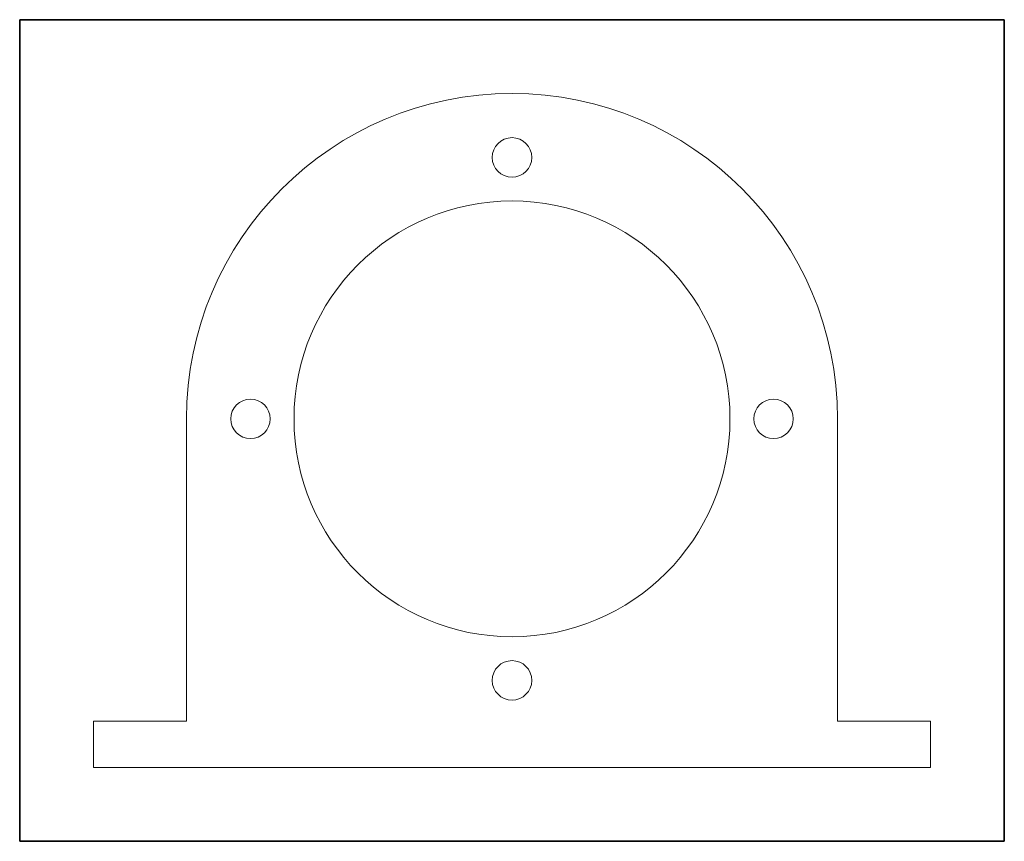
# Model space of a CAD drawing. Header units: millimetres. Extents: x 152.1 to 236.8, y 140.7 to 211.4.
import ezdxf

# ---------------------------------------------------------------- set-up
doc = ezdxf.new("R2010")
doc.units = ezdxf.units.MM
doc.layers.add('1', color=7, linetype='Continuous', true_color=0xffffff)

msp = doc.modelspace()

# ---------------------------------------------------------------- linework, layer by layer
at = {"layer": '1', "color": 8, "linetype": 'Continuous', "lineweight": 35}
for p, q in [((152.078389, 140.732449), (152.078389, 211.432449)), ((236.778389, 211.432449), (152.078389, 211.432449)), ((236.778389, 211.432449), (236.778389, 140.732449)), ((152.078389, 140.732449), (236.778389, 140.732449))]:
    msp.add_line(p, q, dxfattribs=at)
at = {"layer": '1', "color": 154, "linetype": 'Continuous', "lineweight": 18}
for p, q in [((166.428389, 177.082449), (166.428389, 151.082449)), ((222.428389, 151.082449), (222.428389, 177.082449)), ((158.428389, 151.082449), (158.428389, 147.082449)), ((166.428389, 151.082449), (158.428389, 151.082449)), ((230.428389, 151.082449), (222.428389, 151.082449)), ((230.428389, 147.082449), (230.428389, 151.082449)), ((158.428389, 147.082449), (230.428389, 147.082449))]:
    msp.add_line(p, q, dxfattribs=at)
for centre, radius in [((194.428389, 199.582449), 1.7), ((194.428389, 177.082449), 18.75), ((171.928389, 177.082449), 1.7), ((216.928389, 177.082449), 1.7), ((194.428389, 154.582449), 1.7)]:
    msp.add_circle(centre, radius, dxfattribs=at)
msp.add_arc((194.428389, 177.082449), 28, 0, 180, dxfattribs=at)

doc.saveas('drawing.dxf')
